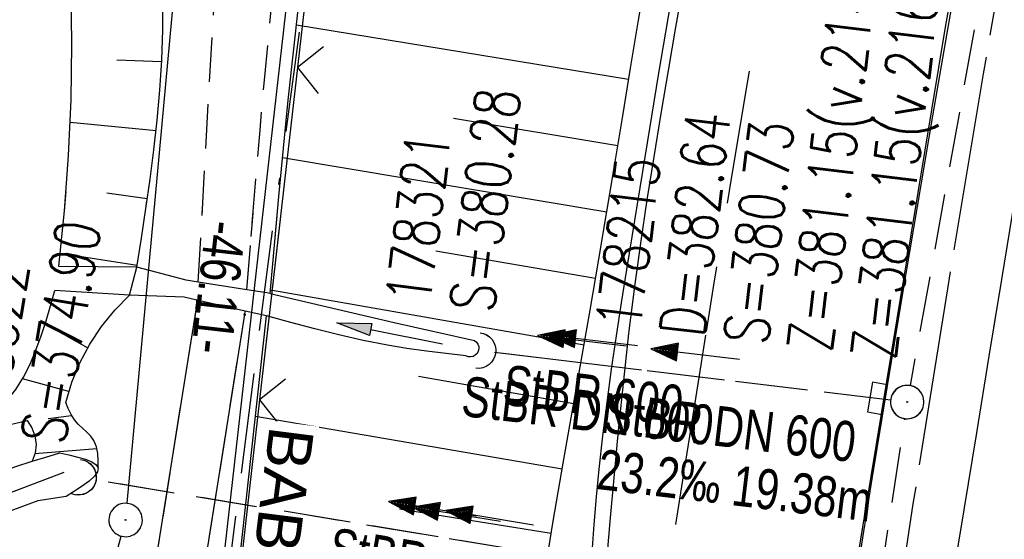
# Model space of a CAD drawing. Extents: x 508366 to 508907, y 448017 to 448810.
# Tile 7 of 47: x 508472 to 508516, y 448127 to 448150. Entities that reach past the tile are written whole.
import ezdxf

# ---------------------------------------------------------------- set-up
doc = ezdxf.new("R2010")
doc.units = 0
doc.header["$LTSCALE"] = 10
doc.header["$MEASUREMENT"] = 0
for name, pattern in [('ACAD_ISO16W100', [73, 15, -6.5, 15, -6.5, 15, -7, 1, -7]), ('ACHSE', [5.5, 4, -0.5, 0.5, -0.5]), ('AUSGEZOGEN', [0]), ('LT00', [0]), ('LT02', [0.4, 0.2, -0.2]), ('LT11', [0.3, 0.2, -0.1]), ('LT12', [0.4, 0.3, -0.1]), ('STRICHLINIE2', [0.375, 0.25, -0.125])]:
    doc.linetypes.add(name, pattern=pattern)
doc.layers.get('0').update_dxf_attribs({"linetype": 'LT00'})
for name, color, linetype in [('--EK_FBR', 250, 'LT00'), ('--EK_Halt-Pfeil', 4, 'LT00'), ('--EK_Haltung', 7, 'STRICHLINIE2'), ('--EK_Haltung-Text', 140, 'LT00'), ('--EK_RRB', 181, 'LT00'), ('--EK_Schacht-Text', 5, 'LT00'), ('--EL_DFK_AB_L', 21, 'LT00'), ('--EL_DFK_AB_P', 7, 'LT00'), ('--EL_Halt-Pfeil', 4, 'LT00'), ('--EL_Haltung', 182, 'STRICHLINIE2'), ('--EL_Haltung-Text', 182, 'LT00'), ('--EL_RRB', 181, 'LT00'), ('-AX-093', 35, 'ACHSE'), ('ABSTAND', 8, 'LT00'), ('BAB-KABEL', 220, 'ACAD_ISO16W100'), ('BAB-KABEL_TEXT', 221, 'Continuous'), ('DFK_AB_FLNR', 7, 'Continuous'), ('DFK_AB_L', 21, 'LT00'), ('DFK_AB_P', 7, 'LT00'), ('DL', 182, 'LT12'), ('DL_PFEIL', 201, 'LT00'), ('DL_TEXT', 182, 'LT00'), ('PFEIL', 140, 'AUSGEZOGEN'), ('V125_AFBR_BAB', 250, 'LT00'), ('V125_BOESCH', 250, 'LT00'), ('V125_BOSCHUNG', 250, 'LT00'), ('V125_FELDWEG', 250, 'LT11'), ('V125_GRABEN', 250, 'LT00'), ('V125_H_BORD', 8, 'LT00'), ('V125_KA_PRUF', 182, 'LT00'), ('V125_LD_MARK', 250, 'LT00'), ('V125_LG_MARK', 250, 'LT02'), ('V125_RAUHGE', 250, 'LT00'), ('V125_SINKK', 182, 'LT00'), ('V125_UK_DURCH', 182, 'LT00'), ('V125_ZAUN', 40, 'LT00'), ('V126_AFBR_BAB', 250, 'LT00'), ('V126_BOESCH', 250, 'LT00'), ('V126_BOSCHUNG', 250, 'LT00'), ('V126_FELDWEG', 250, 'LT11'), ('V126_GRABEN', 250, 'LT00'), ('V126_H_BORD', 8, 'LT00'), ('V126_KA_PRUF', 182, 'LT00'), ('V126_LD_MARK', 250, 'LT00'), ('V126_LG_MARK', 250, 'LT02'), ('V126_RAUHGE', 250, 'LT00'), ('V126_SINKK', 182, 'LT00'), ('V126_UK_DURCH', 182, 'LT00'), ('V126_ZAUN', 40, 'LT00')]:
    doc.layers.add(name, color=color, linetype=linetype)
doc.styles.add('Beschrift', font='ARIAL.TTF')
doc.styles.add('Haltungsbeschriftung', font='ARIAL.TTF', dxfattribs={"width": 0.75})
doc.styles.add('schachtbeschriftung', font='romans.shx', dxfattribs={"width": 0.75, "height": 2})
doc.styles.get("Standard").update_dxf_attribs({"font": 'ARIAL.TTF'})

# ---------------------------------------------------------------- blocks, each defined once
blk = doc.blocks.new('SYMB0003')
at = {"color": 0, "linetype": 'ByBlock'}
for p, q in [((-0.015712, 0), (0.010166, 0.012015)), ((0, -0.021257), (-0.015712, 0)), ((0.010166, 0.012015), (0, -0.021257))]:
    blk.add_line(p, q, dxfattribs=at)
for points in [[(-0.031395, 0.499013), (-0.093691, 0.491144), (-0.154509, 0.475528), (-0.21289, 0.452414), (-0.267913, 0.422164), (-0.318712, 0.385257), (-0.364484, 0.342274), (-0.404509, 0.293893), (-0.438154, 0.240877), (-0.464888, 0.184062), (-0.484292, 0.124345), (-0.496058, 0.062667), (-0.5, 0)], [(0.5, 0), (0.496057, 0.062667), (0.484292, 0.124345), (0.464888, 0.184062), (0.438153, 0.240877), (0.404509, 0.293893), (0.364484, 0.342274), (0.318712, 0.385257), (0.267913, 0.422164), (0.21289, 0.452414), (0.154509, 0.475528), (0.093691, 0.491144), (0.031395, 0.499013), (-0.031395, 0.499013)], [(-0.5, 0), (-0.496058, -0.062667), (-0.484292, -0.124345), (-0.464888, -0.184062), (-0.438154, -0.240877), (-0.404509, -0.293893), (-0.364485, -0.342274), (-0.318712, -0.385257), (-0.267914, -0.422164), (-0.21289, -0.452414), (-0.154509, -0.475529), (-0.093691, -0.491144), (-0.031395, -0.499014), (0.031395, -0.499014)], [(0.031395, -0.499014), (0.093691, -0.491144), (0.154509, -0.475529), (0.21289, -0.452414), (0.267914, -0.422164), (0.318712, -0.385257), (0.364485, -0.342274), (0.404509, -0.293893), (0.438154, -0.240877), (0.464889, -0.184062), (0.484292, -0.124345), (0.496058, -0.062667), (0.5, 0)]]:
    blk.add_lwpolyline(points, dxfattribs=at)
blk = doc.blocks.new('Pfreil3')
at = {"layer": 'PFEIL'}
blk.add_hatch(color=256, dxfattribs=at).paths.add_polyline_path([(-1.549, 0.273), (-1.549, -0.273), (0, 0)])
for p, q in [((-1.549, 0), (-4.831, 0)), ((-1.549, -0.273), (-1.549, 0.273)), ((-1.549, 0.273), (0, 0)), ((0, 0), (-1.549, -0.273))]:
    blk.add_line(p, q, dxfattribs=at)
blk = doc.blocks.new('SYMB0011')
at = {"color": 0, "linetype": 'ByBlock'}
for p, q in [((0.5, 0), (-0.5, 0)), ((0, 0.5), (0, -0.5))]:
    blk.add_line(p, q, dxfattribs=at)
blk = doc.blocks.new('SYMB0024')
at = {"color": 0, "linetype": 'ByBlock'}
for p, q in [((-0.5, 0.5), (0, 0)), ((0, 0), (0.5, 0.5))]:
    blk.add_line(p, q, dxfattribs=at)
blk = doc.blocks.new('SYMB0652')
at = {"color": 0, "linetype": 'ByBlock'}
blk.add_lwpolyline([(-0.15, -0.075), (0.15, -0.075), (0.15, 0.075), (-0.15, 0.075), (-0.15, -0.075)], dxfattribs=at)
blk = doc.blocks.new('SYMB1107')
at = {"color": 0, "linetype": 'ByBlock'}
for points in [[(-0.2, 0), (-0.196157, 0.039018), (-0.184776, 0.076537), (-0.166294, 0.111114), (-0.141421, 0.141421), (-0.111114, 0.166294), (-0.076537, 0.184776), (-0.039018, 0.196157), (0, 0.2)], [(0, 0.2), (0.039018, 0.196157), (0.076537, 0.184776), (0.111114, 0.166294), (0.141421, 0.141421), (0.166294, 0.111114), (0.184776, 0.076537), (0.196157, 0.039018), (0.2, 0)]]:
    blk.add_lwpolyline(points, dxfattribs=at)
blk = doc.blocks.new('SYMB0070')
at = {"color": 0, "linetype": 'ByBlock'}
for p, q in [((-0.5, 0), (0.2, 0)), ((0.5, 0), (0.2, 0.1)), ((0.2, 0.1), (0.2, 0)), ((0.468, 0), (0.21, 0.086)), ((0.21, 0.086), (0.21, -0.086)), ((0.21, -0.086), (0.468, 0)), ((0.22, -0.072), (0.437, 0)), ((0.23, -0.058), (0.405, 0)), ((0.24, -0.045), (0.374, 0)), ((0.342, 0), (0.25, 0.031)), ((0.25, 0.031), (0.25, -0.031)), ((0.25, -0.031), (0.342, 0)), ((0.26, -0.017), (0.31, 0)), ((0.27, -0.003), (0.279, 0))]:
    blk.add_line(p, q, dxfattribs=at)
for points in [[(0.2, 0), (0.2, -0.1), (0.5, 0)], [(0.437, 0), (0.22, 0.072), (0.22, -0.072)], [(0.405, 0), (0.23, 0.058), (0.23, -0.058)], [(0.374, 0), (0.24, 0.045), (0.24, -0.045)], [(0.31, 0), (0.26, 0.017), (0.26, -0.017)], [(0.279, 0), (0.27, 0.003), (0.27, -0.003)]]:
    blk.add_lwpolyline(points, dxfattribs=at)

msp = doc.modelspace()

# ---------------------------------------------------------------- linework, layer by layer
at = {"layer": '--EK_FBR', "color": 2}
for points in [[(508626.469, 448497.705), (508616.197, 448476.875), (508605.921, 448454.856), (508595.874, 448432.15), (508586.568, 448410.009), (508577.699, 448387.484), (508569.382, 448364.954), (508561.383, 448342.031), (508553.96, 448319.302), (508546.614, 448295.314), (508539.721, 448270.71), (508533.566, 448247.002), (508527.759, 448222.598), (508522.528, 448198.422), (508517.808, 448174.187), (508513.382, 448149.598), (508509.347, 448125.186), (508505.724, 448100.686)], [(508508.366, 448090.483), (508509.702, 448100.433), (508509.856, 448101.675), (508510.013, 448102.917), (508510.178, 448104.157), (508510.354, 448105.396), (508510.544, 448106.632), (508510.713, 448107.646), (508510.891, 448108.659), (508511.075, 448109.67), (508511.26, 448110.682), (508511.879, 448114.115), (508512.482, 448117.551), (508513.071, 448120.989), (508513.649, 448124.429), (508514.219, 448127.871), (508514.783, 448131.313), (508515.344, 448134.756), (508515.904, 448138.199), (508516.622, 448142.595)], [(508508.366, 448090.483), (508509.702, 448100.433), (508509.856, 448101.675), (508510.013, 448102.917), (508510.178, 448104.157), (508510.354, 448105.396), (508510.544, 448106.632), (508510.713, 448107.646), (508510.891, 448108.659), (508511.075, 448109.67), (508511.26, 448110.682), (508511.879, 448114.115), (508512.482, 448117.551), (508513.071, 448120.989), (508513.649, 448124.429), (508514.219, 448127.871), (508514.783, 448131.313), (508515.344, 448134.756), (508515.756, 448137.291)]]:
    msp.add_lwpolyline(points, dxfattribs=at)
at = {"layer": '--EK_FBR', "linetype": 'LT11', "flags": 128}
for points in [[(508482.062, 448137.732), (508482.252, 448140.121), (508482.446, 448142.509), (508482.647, 448144.896), (508482.858, 448147.282), (508483.084, 448149.666), (508483.327, 448152.048), (508483.591, 448154.427), (508483.88, 448156.803), (508484.197, 448159.175), (508484.655, 448162.247), (508485.163, 448165.311), (508485.719, 448168.368), (508486.32, 448171.417), (508486.964, 448174.457), (508487.647, 448177.49), (508488.367, 448180.513), (508488.879, 448182.577), (508489.404, 448184.638), (508489.938, 448186.696), (508490.478, 448188.752), (508491.02, 448190.808), (508491.561, 448192.864), (508492.098, 448194.921), (508492.626, 448196.979), (508493.144, 448199.041), (508493.646, 448201.106), (508494.13, 448203.176), (508494.529, 448204.954), (508494.915, 448206.734), (508495.294, 448208.517), (508495.667, 448210.3), (508496.039, 448212.084), (508496.414, 448213.867), (508496.796, 448215.649), (508497.187, 448217.427), (508497.593, 448219.202), (508498.016, 448220.972), (508498.46, 448222.736), (508498.989, 448224.716), (508499.546, 448226.688), (508500.129, 448228.653), (508500.734, 448230.613), (508501.358, 448232.567), (508501.998, 448234.517), (508502.65, 448236.464), (508503.312, 448238.408), (508503.981, 448240.351), (508504.652, 448242.292)], [(508479.878, 448138.072), (508480.939, 448156.894), (508480.271, 448157.41), (508479.599, 448157.92), (508478.921, 448158.421), (508478.233, 448158.907), (508477.533, 448159.374), (508476.801, 448159.828), (508476.058, 448160.265), (508475.309, 448160.693)]]:
    msp.add_lwpolyline(points, dxfattribs=at)
at = {"layer": '--EK_FBR'}
msp.add_lwpolyline([(508497.54, 448125.951), (508497.633, 448127.2), (508497.736, 448128.448), (508497.854, 448129.695), (508498.018, 448131.19), (508498.205, 448132.683), (508498.411, 448134.173), (508498.631, 448135.662), (508498.861, 448137.15), (508499.097, 448138.637), (508499.809, 448143.042), (508500.536, 448147.443), (508501.281, 448151.841)], dxfattribs=at)
at = {"layer": '--EK_FBR', "flags": 128}
for points in [[(508472.758, 448107.538), (508473.604, 448108.849), (508474.374, 448110.206), (508475.066, 448111.604), (508475.677, 448113.04), (508476.206, 448114.508), (508479.801, 448136.921), (508479.817, 448137.27)], [(508475.718, 448106.224), (508476.406, 448107.659), (508477.011, 448109.13), (508477.533, 448110.633), (508477.969, 448112.164), (508478.319, 448113.716), (508481.965, 448136.621), (508481.979, 448136.778)]]:
    msp.add_lwpolyline(points, dxfattribs=at)
at = {"layer": '--EK_Haltung'}
for p, q in [((508520.641, 448182.609), (508511.798, 448133.435)), ((508510.92, 448132.785), (508493.166, 448134.916)), ((508507.066, 448102.239), (508511.553, 448131.955))]:
    msp.add_line(p, q, dxfattribs=at)
at = {"layer": '--EK_RRB'}
msp.add_lwpolyline([(508471.187, 448131.624), (508472.205, 448131.873), (508472.419, 448131.548), (508472.554, 448131.183), (508472.602, 448130.797), (508472.562, 448130.41), (508472.435, 448130.042), (508473.048, 448130.23), (508473.67, 448130.416), (508474.081, 448130.325), (508474.47, 448130.231), (508474.817, 448130.129), (508475.101, 448130.016), (508475.301, 448129.888), (508475.395, 448129.74), (508475.393, 448130.071), (508475.372, 448130.391), (508475.315, 448130.693), (508475.202, 448130.966), (508475.059, 448131.167), (508474.882, 448131.351), (508474.69, 448131.528), (508474.499, 448131.71), (508474.328, 448131.904), (508474.174, 448132.145), (508474.051, 448132.405), (508473.943, 448132.675), (508474.212, 448133.584), (508474.57, 448134.461), (508475.012, 448135.299), (508475.535, 448136.09), (508476.133, 448136.825), (508476.8, 448137.497), (508477.122, 448138.74), (508477.122, 448138.74), (508477.327, 448140.055), (508477.527, 448141.371), (508477.716, 448142.691), (508477.887, 448144.015), (508478.035, 448145.346), (508478.155, 448146.685), (508478.24, 448148.033), (508478.285, 448149.393), (508478.284, 448150.765)], dxfattribs=at)
at = {"layer": '--EL_DFK_AB_L'}
for p, q in [((508476.689, 448128.156), (508479.572, 448159.513)), ((508472.208, 448111.282), (508476.423, 448126.685))]:
    msp.add_line(p, q, dxfattribs=at)
at = {"layer": '--EL_Haltung'}
for p, q in [((508520.641, 448182.609), (508511.798, 448133.435)), ((508510.92, 448132.785), (508493.166, 448134.916)), ((508507.066, 448102.239), (508511.553, 448131.955))]:
    msp.add_line(p, q, dxfattribs=at)
at = {"layer": '--EL_RRB'}
msp.add_lwpolyline([(508471.187, 448131.624), (508472.205, 448131.873), (508472.419, 448131.548), (508472.554, 448131.183), (508472.602, 448130.797), (508472.562, 448130.41), (508472.435, 448130.042), (508473.048, 448130.23), (508473.67, 448130.416), (508474.081, 448130.325), (508474.47, 448130.231), (508474.817, 448130.129), (508475.101, 448130.016), (508475.301, 448129.888), (508475.395, 448129.74), (508475.393, 448130.071), (508475.372, 448130.391), (508475.315, 448130.693), (508475.202, 448130.966), (508475.059, 448131.167), (508474.882, 448131.351), (508474.69, 448131.528), (508474.499, 448131.71), (508474.328, 448131.904), (508474.174, 448132.145), (508474.051, 448132.405), (508473.943, 448132.675), (508474.212, 448133.584), (508474.57, 448134.461), (508475.012, 448135.299), (508475.535, 448136.09), (508476.133, 448136.825), (508476.8, 448137.497), (508477.122, 448138.74), (508477.122, 448138.74), (508477.327, 448140.055), (508477.527, 448141.371), (508477.716, 448142.691), (508477.887, 448144.015), (508478.035, 448145.346), (508478.155, 448146.685), (508478.24, 448148.033), (508478.285, 448149.393), (508478.284, 448150.765)], dxfattribs=at)
at = {"layer": '-AX-093', "ltscale": 0.2}
msp.add_lwpolyline([(508524.021, 448195.408), (508522.099, 448185.833), (508520.245, 448176.246), (508518.456, 448166.646), (508516.731, 448157.034), (508515.069, 448147.411), (508513.467, 448137.778), (508511.925, 448128.136), (508510.44, 448118.484), (508509.011, 448108.824), (508507.637, 448099.156), (508506.316, 448089.48), (508505.047, 448079.798), (508503.827, 448070.109), (508503.596, 448068.203)], dxfattribs=at)
at = {"layer": 'BAB-KABEL', "ltscale": 0.03, "flags": 128}
msp.add_lwpolyline([(508761.637, 448761.991), (508761.413, 448761.665), (508751.074, 448746.056), (508734.064, 448723.741), (508723.724, 448711.345), (508718.212, 448704.459), (508713.613, 448696.376), (508686.717, 448654.757), (508671.534, 448637.703), (508644.305, 448608.039), (508629.576, 448591.601), (508628.23, 448590.167), (508627.243, 448588.193), (508626.505, 448585.996), (508630.756, 448580.349), (508635.557, 448574.979), (508645.734, 448563.785), (508632.922, 448541.342), (508625.71, 448528.169), (508618.608, 448514.09), (508612.89, 448501.411), (508605.911, 448486.638), (508596.525, 448468.082), (508590.352, 448454.717), (508583.484, 448438.345), (508575.927, 448420.369), (508569.566, 448404.62), (508561.374, 448379.926), (508559.189, 448373.378), (508539.254, 448373.924), (508535.422, 448332.257), (508534.583, 448325.665), (508534.174, 448323.891), (508530.897, 448314.887), (508523.651, 448292.891), (508510.802, 448255.585), (508499.723, 448218.809), (508491.79, 448185.85), (508486.047, 448161.381), (508483.035, 448139.227), (508479.751, 448113.403), (508481.527, 448103.17), (508480.164, 448094.262), (508478.935, 448090.579), (508477.433, 448087.401), (508476.34, 448080.034), (508476.228, 448079.151)], dxfattribs=at)
at = {"layer": 'DFK_AB_L'}
for p, q in [((508476.689, 448128.156), (508479.572, 448159.513)), ((508479.715, 448114.045), (508484.726, 448158.372)), ((508472.208, 448111.282), (508476.423, 448126.685))]:
    msp.add_line(p, q, dxfattribs=at)
at = {"layer": 'DL'}
for p, q in [((508510.92, 448132.785), (508493.166, 448134.916)), ((508537.984, 448118.794), (508475.246, 448129.204))]:
    msp.add_line(p, q, dxfattribs=at)
at = {"layer": 'V125_AFBR_BAB', "color": 0}
for points in [[(508626.469, 448497.705), (508616.197, 448476.875), (508605.921, 448454.856), (508595.874, 448432.15), (508586.568, 448410.009), (508577.699, 448387.484), (508569.382, 448364.954), (508561.383, 448342.031), (508553.96, 448319.302), (508546.614, 448295.314), (508539.721, 448270.71), (508533.566, 448247.002), (508527.759, 448222.598), (508522.528, 448198.422), (508517.808, 448174.187), (508513.382, 448149.598), (508509.347, 448125.186), (508505.724, 448100.686)], [(508508.366, 448090.483), (508509.702, 448100.433), (508509.856, 448101.675), (508510.013, 448102.917), (508510.178, 448104.157), (508510.354, 448105.396), (508510.544, 448106.632), (508510.713, 448107.646), (508510.891, 448108.659), (508511.075, 448109.67), (508511.26, 448110.682), (508511.879, 448114.115), (508512.482, 448117.551), (508513.071, 448120.989), (508513.649, 448124.429), (508514.219, 448127.871), (508514.783, 448131.313), (508515.344, 448134.756), (508515.904, 448138.199), (508516.622, 448142.595)]]:
    msp.add_lwpolyline(points, dxfattribs=at)
at = {"layer": 'V125_AFBR_BAB'}
msp.add_lwpolyline([(508497.54, 448125.951), (508497.633, 448127.2), (508497.736, 448128.448), (508497.854, 448129.695), (508498.018, 448131.19), (508498.205, 448132.683), (508498.411, 448134.173), (508498.631, 448135.662), (508498.861, 448137.15), (508499.097, 448138.637), (508499.809, 448143.042), (508500.536, 448147.443), (508501.281, 448151.841)], dxfattribs=at)
at = {"layer": 'V125_BOESCH'}
for points in [[(508483.1, 448137.568), (508483.295, 448139.739), (508483.493, 448141.909), (508483.698, 448144.078), (508483.914, 448146.244), (508484.145, 448148.409), (508484.393, 448150.571), (508484.662, 448152.728), (508484.956, 448154.882), (508485.279, 448157.031), (508485.634, 448159.175), (508486.015, 448161.269), (508486.425, 448163.359), (508486.861, 448165.444), (508487.319, 448167.525), (508487.794, 448169.604), (508488.281, 448171.68), (508488.777, 448173.755), (508489.278, 448175.829), (508489.779, 448177.903), (508490.275, 448179.978), (508490.95, 448182.848), (508491.61, 448185.72), (508492.259, 448188.595)], [(508473.627, 448138.794), (508473.883, 448141.273), (508474.066, 448143.758), (508474.175, 448146.248), (508474.211, 448148.74), (508474.174, 448151.232), (508474.063, 448153.722), (508473.879, 448156.208)], [(508495.581, 448126.055), (508495.796, 448127.357), (508496.018, 448128.658), (508496.245, 448129.958), (508496.646, 448132.24), (508497.047, 448134.525), (508497.445, 448136.813), (508497.838, 448139.101), (508498.199, 448141.245), (508498.555, 448143.388), (508498.908, 448145.532), (508499.26, 448147.676), (508499.614, 448149.819), (508499.972, 448151.961)], [(508477.122, 448138.74), (508477.327, 448140.055), (508477.527, 448141.371), (508477.716, 448142.691), (508477.887, 448144.015), (508478.035, 448145.346), (508478.155, 448146.685), (508478.24, 448148.033), (508478.285, 448149.393), (508478.284, 448150.765)], [(508465.627, 448128.242), (508465.848, 448128.668), (508466.073, 448129.095), (508466.231, 448129.383), (508466.404, 448129.656), (508466.727, 448130.03), (508467.109, 448130.344), (508467.535, 448130.612), (508467.995, 448130.846), (508468.476, 448131.059), (508468.965, 448131.263), (508469.449, 448131.47), (508469.917, 448131.694), (508470.355, 448131.946), (508470.862, 448132.327), (508471.307, 448132.77), (508471.695, 448133.268), (508472.036, 448133.814), (508472.334, 448134.4), (508472.598, 448135.02), (508472.834, 448135.668), (508473.05, 448136.336), (508473.251, 448137.018), (508473.445, 448137.707)], [(508475.395, 448129.74), (508475.393, 448130.071), (508475.372, 448130.391), (508475.315, 448130.693), (508475.202, 448130.966), (508475.059, 448131.167), (508474.882, 448131.351), (508474.69, 448131.528), (508474.499, 448131.71), (508474.328, 448131.904), (508474.174, 448132.145), (508474.051, 448132.405), (508473.943, 448132.675), (508474.212, 448133.584), (508474.57, 448134.461), (508475.012, 448135.299), (508475.535, 448136.09), (508476.133, 448136.825), (508476.8, 448137.497)], [(508480.363, 448113.135), (508482.944, 448136.561)], [(508465.849, 448128.093), (508466.581, 448129.196), (508467.417, 448129.829), (508468.301, 448130.393), (508469.228, 448130.882), (508470.192, 448131.293), (508471.187, 448131.624), (508472.205, 448131.873)], [(508472.205, 448131.873), (508472.419, 448131.548), (508472.554, 448131.183), (508472.602, 448130.797), (508472.562, 448130.41), (508472.435, 448130.042)]]:
    msp.add_lwpolyline(points, dxfattribs=at)
at = {"layer": 'V125_BOSCHUNG'}
for p, q in [((508499.176, 448147.167), (508484.28, 448149.604)), ((508478.235, 448147.949), (508476.222, 448148.038)), ((508477.984, 448144.858), (508474.139, 448145.24)), ((508498.687, 448144.194), (508491.321, 448145.412)), ((508498.195, 448141.221), (508483.657, 448143.653)), ((508477.592, 448141.814), (508475.78, 448142.063)), ((508477.134, 448138.815), (508473.691, 448139.356)), ((508497.691, 448138.237), (508490.535, 448139.461)), ((508497.175, 448135.255), (508483.113, 448137.713)), ((508474.918, 448135.135), (508473.961, 448135.662)), ((508474.072, 448133.167), (508471.994, 448133.743)), ((508496.711, 448132.611), (508489.745, 448133.839)), ((508474.197, 448132.078), (508473.146, 448131.943)), ((508496.197, 448129.682), (508482.447, 448132.052)), ((508475.336, 448130.602), (508472.545, 448130.376)), ((508495.703, 448126.803), (508488.906, 448127.894))]:
    msp.add_line(p, q, dxfattribs=at)
at = {"layer": 'V125_FELDWEG', "flags": 128}
for points in [[(508482.062, 448137.732), (508482.252, 448140.121), (508482.446, 448142.509), (508482.647, 448144.896), (508482.858, 448147.282), (508483.084, 448149.666), (508483.327, 448152.048), (508483.591, 448154.427), (508483.88, 448156.803), (508484.197, 448159.175), (508484.655, 448162.247), (508485.163, 448165.311), (508485.719, 448168.368), (508486.32, 448171.417), (508486.964, 448174.457), (508487.647, 448177.49), (508488.367, 448180.513), (508488.879, 448182.577), (508489.404, 448184.638), (508489.938, 448186.696), (508490.478, 448188.752), (508491.02, 448190.808), (508491.561, 448192.864), (508492.098, 448194.921), (508492.626, 448196.979), (508493.144, 448199.041), (508493.646, 448201.106), (508494.13, 448203.176), (508494.529, 448204.954), (508494.915, 448206.734), (508495.294, 448208.517), (508495.667, 448210.3), (508496.039, 448212.084), (508496.414, 448213.867), (508496.796, 448215.649), (508497.187, 448217.427), (508497.593, 448219.202), (508498.016, 448220.972), (508498.46, 448222.736), (508498.989, 448224.716), (508499.546, 448226.688), (508500.129, 448228.653), (508500.734, 448230.613), (508501.358, 448232.567), (508501.998, 448234.517), (508502.65, 448236.464), (508503.312, 448238.408), (508503.981, 448240.351), (508504.652, 448242.292)], [(508479.878, 448138.072), (508480.939, 448156.894), (508480.271, 448157.41), (508479.599, 448157.92), (508478.921, 448158.421), (508478.233, 448158.907), (508477.533, 448159.374), (508476.801, 448159.828), (508476.058, 448160.265), (508475.309, 448160.693)], [(508472.758, 448107.538), (508473.604, 448108.849), (508474.374, 448110.206), (508475.066, 448111.604), (508475.677, 448113.04), (508476.206, 448114.508), (508479.801, 448136.921), (508479.817, 448137.27)], [(508475.718, 448106.224), (508476.406, 448107.659), (508477.011, 448109.13), (508477.533, 448110.633), (508477.969, 448112.164), (508478.319, 448113.716), (508481.965, 448136.621), (508481.979, 448136.778)]]:
    msp.add_lwpolyline(points, dxfattribs=at)
at = {"layer": 'V125_GRABEN'}
for points in [[(508465.627, 448128.242), (508465.715, 448128.216), (508465.791, 448128.165), (508465.849, 448128.093), (508466.134, 448127.304), (508466.208, 448127.244), (508466.285, 448127.204), (508466.404, 448127.204), (508466.53, 448127.259), (508466.659, 448127.341), (508467.417, 448127.824), (508468.151, 448128.252), (508468.866, 448128.631), (508469.571, 448128.969), (508470.274, 448129.272), (508470.98, 448129.548), (508471.698, 448129.802), (508472.435, 448130.042), (508473.048, 448130.23), (508473.67, 448130.416)], [(508473.67, 448130.416), (508474.081, 448130.325), (508474.47, 448130.231), (508474.817, 448130.129), (508475.101, 448130.016), (508475.301, 448129.888), (508475.395, 448129.74), (508475.365, 448129.564), (508475.22, 448129.367), (508474.983, 448129.154), (508474.677, 448128.928), (508474.325, 448128.694), (508473.949, 448128.455)], [(508473.949, 448128.455), (508472.685, 448128.274), (508467.096, 448126.205), (508467.019, 448126.149), (508466.966, 448126.062), (508466.913, 448125.96), (508466.87, 448125.888), (508466.841, 448125.82), (508466.852, 448125.757), (508468.378, 448123.41)]]:
    msp.add_lwpolyline(points, dxfattribs=at)
at = {"layer": 'V125_H_BORD'}
msp.add_lwpolyline([(508505.87, 448100.725), (508506.367, 448104.222), (508506.867, 448107.719), (508507.37, 448111.215), (508507.878, 448114.711), (508508.395, 448118.205), (508508.921, 448121.698), (508509.458, 448125.189), (508510.101, 448129.261), (508510.761, 448133.331), (508511.434, 448137.399), (508512.12, 448141.465), (508512.815, 448145.529), (508513.519, 448149.592), (508514.379, 448154.512), (508515.25, 448159.431), (508516.133, 448164.348), (508517.029, 448169.262), (508517.94, 448174.174), (508519.201, 448180.829), (508520.493, 448187.477)], dxfattribs=at)
at = {"layer": 'V125_LD_MARK'}
msp.add_lwpolyline([(508501.62, 448151.443), (508501.281, 448149.508), (508500.945, 448147.573), (508500.616, 448145.637), (508500.297, 448143.7), (508499.992, 448141.76), (508499.704, 448139.819), (508499.437, 448137.874), (508499.175, 448135.774), (508498.937, 448133.671), (508498.719, 448131.565), (508498.519, 448129.457), (508498.332, 448127.348), (508498.154, 448125.238), (508497.889, 448121.951), (508497.636, 448118.663), (508497.391, 448115.375), (508497.153, 448112.086), (508496.961, 448109.393), (508496.774, 448106.699), (508496.593, 448104.005), (508496.419, 448101.31), (508496.309, 448099.542)], dxfattribs=at)
at = {"layer": 'V125_LG_MARK', "ltscale": 3, "flags": 128}
msp.add_lwpolyline([(508535.873, 448288.019), (508535.023, 448284.978), (508534.176, 448281.937), (508533.332, 448278.894), (508532.494, 448275.85), (508531.664, 448272.804), (508530.375, 448267.996), (508529.108, 448263.182), (508527.864, 448258.362), (508526.639, 448253.538), (508525.433, 448248.708), (508523.95, 448242.664), (508522.494, 448236.614), (508521.068, 448230.556), (508519.672, 448224.492), (508518.624, 448219.841), (508517.596, 448215.186), (508516.588, 448210.526), (508515.602, 448205.862), (508514.64, 448201.193), (508513.908, 448197.56), (508513.189, 448193.925), (508512.481, 448190.288), (508511.781, 448186.649), (508511.088, 448183.009), (508510.4, 448179.368), (508509.714, 448175.726), (508509.046, 448172.169), (508508.38, 448168.612), (508507.719, 448165.054), (508507.063, 448161.495), (508506.415, 448157.934), (508505.776, 448154.372), (508505.149, 448150.808), (508504.406, 448146.489), (508503.679, 448142.167), (508502.968, 448137.843), (508502.271, 448133.516), (508501.585, 448129.187), (508500.909, 448124.857), (508500.302, 448120.918), (508499.703, 448116.978), (508499.113, 448113.036), (508498.533, 448109.093), (508497.966, 448105.149), (508497.412, 448101.202), (508497.143, 448099.252), (508496.877, 448097.301), (508496.612, 448095.35)], dxfattribs=at)
at = {"layer": 'V125_RAUHGE'}
for points in [[(508483.1, 448137.568), (508482.947, 448137.593), (508482.062, 448137.732), (508479.878, 448138.072), (508479.332, 448138.163), (508477.119, 448138.745), (508473.611, 448138.78)], [(508482.944, 448136.561), (508481.979, 448136.778), (508479.817, 448137.27), (508479.238, 448137.399), (508476.8, 448137.497), (508473.445, 448137.707)], [(508483.1, 448137.568), (508488.66, 448136.259), (508492.258, 448135.457)], [(508491.874, 448134.77), (508490.993, 448134.874), (508490.114, 448134.983), (508489.236, 448135.106), (508488.363, 448135.248), (508487.27, 448135.461), (508486.183, 448135.707), (508485.1, 448135.978), (508484.021, 448136.266), (508482.944, 448136.561)], [(508492.258, 448135.457), (508492.347, 448135.389), (508492.413, 448135.299), (508492.451, 448135.194), (508492.458, 448135.082), (508492.433, 448134.973), (508492.379, 448134.875), (508492.299, 448134.797), (508492.2, 448134.744), (508492.09, 448134.721), (508491.979, 448134.73), (508491.874, 448134.77)]]:
    msp.add_lwpolyline(points, dxfattribs=at)
at = {"layer": 'V125_ZAUN'}
for p, q in [((508484.324, 448147.7), (508482.629, 448132.796)), ((508482.629, 448132.796), (508480.934, 448117.892))]:
    msp.add_line(p, q, dxfattribs=at)
msp.add_lwpolyline([(508486.389, 448162.541), (508485.628, 448159.169), (508484.324, 448147.7)], dxfattribs=at)
at = {"layer": 'V126_AFBR_BAB'}
for points in [[(508493.568, 448092.814), (508494.877, 448102.16), (508496.384, 448112.886), (508496.549, 448114.433), (508496.712, 448115.981), (508496.869, 448117.529), (508496.98, 448118.67), (508497.085, 448119.811), (508497.182, 448120.953), (508497.278, 448122.202), (508497.367, 448123.452), (508497.453, 448124.702), (508497.54, 448125.951), (508497.633, 448127.2), (508497.736, 448128.448), (508497.854, 448129.695), (508498.018, 448131.19), (508498.205, 448132.683), (508498.411, 448134.173), (508498.631, 448135.662), (508498.861, 448137.15), (508499.097, 448138.637), (508499.19, 448139.213)], [(508511.431, 448137.793), (508509.347, 448125.186), (508505.724, 448100.686)]]:
    msp.add_lwpolyline(points, dxfattribs=at)
at = {"layer": 'V126_AFBR_BAB', "color": 0}
msp.add_lwpolyline([(508508.366, 448090.483), (508509.702, 448100.433), (508509.856, 448101.675), (508510.013, 448102.917), (508510.178, 448104.157), (508510.354, 448105.396), (508510.544, 448106.632), (508510.713, 448107.646), (508510.891, 448108.659), (508511.075, 448109.67), (508511.26, 448110.682), (508511.879, 448114.115), (508512.482, 448117.551), (508513.071, 448120.989), (508513.649, 448124.429), (508514.219, 448127.871), (508514.783, 448131.313), (508515.344, 448134.756), (508515.756, 448137.291)], dxfattribs=at)
at = {"layer": 'V126_BOESCH'}
for points in [[(508473.627, 448138.794), (508473.883, 448141.273), (508473.947, 448142.141)], [(508477.122, 448138.74), (508477.327, 448140.055), (508477.527, 448141.371), (508477.577, 448141.72)], [(508483.1, 448137.568), (508483.295, 448139.739), (508483.414, 448141.043)], [(508495.581, 448126.055), (508495.796, 448127.357), (508496.018, 448128.658), (508496.245, 448129.958), (508496.646, 448132.24), (508497.047, 448134.525), (508497.445, 448136.813), (508497.838, 448139.101), (508497.882, 448139.364)], [(508465.627, 448128.242), (508465.848, 448128.668), (508466.073, 448129.095), (508466.231, 448129.383), (508466.404, 448129.656), (508466.727, 448130.03), (508467.109, 448130.344), (508467.535, 448130.612), (508467.995, 448130.846), (508468.476, 448131.059), (508468.965, 448131.263), (508469.449, 448131.47), (508469.917, 448131.694), (508470.355, 448131.946), (508470.862, 448132.327), (508471.307, 448132.77), (508471.695, 448133.268), (508472.036, 448133.814), (508472.334, 448134.4), (508472.598, 448135.02), (508472.834, 448135.668), (508473.05, 448136.336), (508473.251, 448137.018), (508473.445, 448137.707)], [(508475.395, 448129.741), (508475.393, 448130.071), (508475.372, 448130.391), (508475.315, 448130.693), (508475.202, 448130.966), (508475.059, 448131.167), (508474.882, 448131.351), (508474.69, 448131.529), (508474.499, 448131.71), (508474.328, 448131.904), (508474.174, 448132.145), (508474.051, 448132.405), (508473.943, 448132.675), (508474.213, 448133.584), (508474.57, 448134.461), (508475.012, 448135.299), (508475.535, 448136.09), (508476.133, 448136.825), (508476.8, 448137.497)], [(508480.363, 448113.135), (508482.944, 448136.561)], [(508465.849, 448128.093), (508466.581, 448129.196), (508467.417, 448129.829), (508468.301, 448130.393), (508469.228, 448130.882), (508470.192, 448131.293), (508471.187, 448131.624), (508472.205, 448131.873)], [(508472.205, 448131.873), (508472.419, 448131.548), (508472.554, 448131.183), (508472.602, 448130.797), (508472.562, 448130.41), (508472.435, 448130.042)]]:
    msp.add_lwpolyline(points, dxfattribs=at)
at = {"layer": 'V126_BOSCHUNG'}
for p, q in [((508477.134, 448138.815), (508473.691, 448139.356)), ((508497.691, 448138.237), (508490.535, 448139.461)), ((508497.175, 448135.255), (508483.113, 448137.713)), ((508474.918, 448135.135), (508473.961, 448135.662)), ((508474.072, 448133.167), (508471.994, 448133.743)), ((508496.711, 448132.611), (508489.745, 448133.839)), ((508474.197, 448132.078), (508473.146, 448131.943)), ((508496.197, 448129.682), (508482.447, 448132.052)), ((508475.336, 448130.602), (508472.545, 448130.376)), ((508495.703, 448126.803), (508488.906, 448127.894))]:
    msp.add_line(p, q, dxfattribs=at)
at = {"layer": 'V126_FELDWEG'}
msp.add_line((508479.878, 448138.072), (508480.067, 448141.431), dxfattribs=at)
msp.add_lwpolyline([(508482.062, 448137.732), (508482.252, 448140.121), (508482.337, 448141.168)], dxfattribs=at)
at = {"layer": 'V126_FELDWEG', "flags": 128}
for points in [[(508472.758, 448107.538), (508473.604, 448108.849), (508474.374, 448110.206), (508475.066, 448111.604), (508475.677, 448113.04), (508476.206, 448114.508), (508479.801, 448136.921), (508479.817, 448137.271)], [(508475.718, 448106.224), (508476.406, 448107.659), (508477.011, 448109.13), (508477.533, 448110.633), (508477.97, 448112.164), (508478.319, 448113.716), (508481.965, 448136.621), (508481.979, 448136.778)]]:
    msp.add_lwpolyline(points, dxfattribs=at)
at = {"layer": 'V126_GRABEN'}
for points in [[(508465.627, 448128.242), (508465.715, 448128.216), (508465.791, 448128.165), (508465.849, 448128.093), (508466.134, 448127.304), (508466.208, 448127.244), (508466.285, 448127.204), (508466.404, 448127.204), (508466.53, 448127.259), (508466.659, 448127.341), (508467.417, 448127.824), (508468.151, 448128.252), (508468.866, 448128.631), (508469.571, 448128.969), (508470.274, 448129.272), (508470.98, 448129.548), (508471.698, 448129.802), (508472.435, 448130.042), (508473.048, 448130.23), (508473.67, 448130.416)], [(508473.67, 448130.416), (508474.081, 448130.325), (508474.47, 448130.231), (508474.817, 448130.129), (508475.101, 448130.016), (508475.301, 448129.888), (508475.395, 448129.741), (508475.365, 448129.564), (508475.22, 448129.367), (508474.983, 448129.154), (508474.677, 448128.928), (508474.325, 448128.694), (508473.949, 448128.455)], [(508473.949, 448128.455), (508472.686, 448128.274), (508467.096, 448126.205), (508467.019, 448126.149), (508466.966, 448126.062), (508466.913, 448125.96), (508466.87, 448125.888), (508466.841, 448125.82), (508466.852, 448125.757), (508468.378, 448123.41)]]:
    msp.add_lwpolyline(points, dxfattribs=at)
at = {"layer": 'V126_H_BORD'}
msp.add_lwpolyline([(508505.87, 448100.725), (508506.367, 448104.222), (508506.867, 448107.719), (508507.37, 448111.215), (508507.878, 448114.711), (508508.395, 448118.205), (508508.921, 448121.698), (508509.458, 448125.189), (508510.101, 448129.261), (508510.761, 448133.331), (508511.434, 448137.399), (508511.499, 448137.785)], dxfattribs=at)
at = {"layer": 'V126_LD_MARK'}
msp.add_lwpolyline([(508499.614, 448139.164), (508499.437, 448137.874), (508499.175, 448135.774), (508498.937, 448133.671), (508498.719, 448131.565), (508498.519, 448129.457), (508498.332, 448127.348), (508498.154, 448125.238), (508497.889, 448121.951), (508497.636, 448118.663), (508497.391, 448115.375), (508497.153, 448112.086), (508496.961, 448109.393), (508496.774, 448106.699), (508496.593, 448104.005), (508496.419, 448101.31), (508496.309, 448099.542)], dxfattribs=at)
at = {"layer": 'V126_LG_MARK'}
msp.add_lwpolyline([(508503.119, 448138.757), (508502.968, 448137.843), (508502.271, 448133.516), (508501.585, 448129.187), (508500.909, 448124.857), (508500.302, 448120.918), (508499.703, 448116.978), (508499.113, 448113.036), (508498.533, 448109.093), (508497.966, 448105.149), (508497.412, 448101.202), (508497.143, 448099.252), (508496.877, 448097.301), (508496.612, 448095.35)], dxfattribs=at)
at = {"layer": 'V126_RAUHGE'}
for points in [[(508483.1, 448137.568), (508482.947, 448137.594), (508482.062, 448137.732), (508479.878, 448138.072), (508479.332, 448138.163), (508477.119, 448138.745), (508473.611, 448138.78)], [(508482.944, 448136.561), (508481.979, 448136.778), (508479.817, 448137.271), (508479.238, 448137.399), (508476.8, 448137.497), (508473.445, 448137.707)], [(508483.1, 448137.568), (508488.66, 448136.259), (508492.258, 448135.457)], [(508491.874, 448134.771), (508490.993, 448134.874), (508490.114, 448134.983), (508489.236, 448135.106), (508488.363, 448135.248), (508487.27, 448135.461), (508486.183, 448135.707), (508485.1, 448135.978), (508484.021, 448136.266), (508482.944, 448136.561)], [(508492.258, 448135.457), (508492.347, 448135.389), (508492.413, 448135.299), (508492.451, 448135.194), (508492.458, 448135.082), (508492.433, 448134.973), (508492.379, 448134.875), (508492.299, 448134.797), (508492.2, 448134.744), (508492.09, 448134.721), (508491.979, 448134.73), (508491.874, 448134.771)]]:
    msp.add_lwpolyline(points, dxfattribs=at)
at = {"layer": 'V126_ZAUN'}
for p, q in [((508483.565, 448141.025), (508482.629, 448132.796)), ((508482.629, 448132.796), (508480.935, 448117.892))]:
    msp.add_line(p, q, dxfattribs=at)

# ---------------------------------------------------------------- block references
at = {"layer": '--EK_Halt-Pfeil', "yscale": 4, "zscale": 4}
for p, xscale, rotation in [((508502.162, 448134.843), 3.999999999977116, 173.1638500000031), ((508491.458, 448127.663), 3.999999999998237, 170.5795899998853)]:
    msp.add_blockref('SYMB0070', p, dxfattribs=dict(at, xscale=xscale, rotation=rotation))
at = {"layer": '--EL_DFK_AB_P', "xscale": 1.500000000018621, "yscale": 1.5, "zscale": 1.5, "rotation": 264.7377099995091}
msp.add_blockref('SYMB0003', (508476.62, 448127.408), dxfattribs=at)
at = {"layer": '--EL_Halt-Pfeil', "yscale": 4, "zscale": 4}
for p, xscale, rotation in [((508497.075, 448135.444), 3.999999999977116, 173.1638500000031), ((508492.931, 448127.51), 3.999999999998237, 170.5795899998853)]:
    msp.add_blockref('SYMB0070', p, dxfattribs=dict(at, xscale=xscale, rotation=rotation))
at = {"layer": 'DFK_AB_P', "xscale": 1.500000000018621, "yscale": 1.5, "zscale": 1.5, "rotation": 264.7377099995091}
msp.add_blockref('SYMB0003', (508476.62, 448127.408), dxfattribs=at)
at = {"layer": 'DL_PFEIL', "yscale": 4, "zscale": 4}
for p, xscale, rotation in [((508497.583, 448135.451), 3.999999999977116, 173.1638500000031), ((508490.377, 448127.907), 3.999999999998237, 170.5795899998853)]:
    msp.add_blockref('SYMB0070', p, dxfattribs=dict(at, xscale=xscale, rotation=rotation))
at = {"layer": 'PFEIL'}
for p, rotation in [((508486.087, 448136.248), 168.8238321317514), ((508469.352, 448127.851), 200.7157513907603)]:
    msp.add_blockref('Pfreil3', p, dxfattribs=dict(at, rotation=rotation))
at = {"layer": 'V125_FELDWEG', "xscale": 0.09999999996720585, "yscale": 0.09999999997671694, "zscale": 0.1, "rotation": 248.1984000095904}
for p in [(508479.801, 448136.921), (508481.965, 448136.621)]:
    msp.add_blockref('SYMB0011', p, dxfattribs=at)
at = {"layer": 'V125_KA_PRUF', "xscale": 1.49999999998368, "yscale": 1.5, "zscale": 1.5, "rotation": 248.1984000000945}
msp.add_blockref('SYMB0003', (508511.665, 448132.697), dxfattribs=at)
at = {"layer": 'V125_SINKK', "xscale": 4.499999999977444, "yscale": 4.5, "zscale": 4.5, "rotation": 80.59813619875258}
msp.add_blockref('SYMB0652', (508510.325, 448132.865), dxfattribs=at)
at = {"layer": 'V125_UK_DURCH', "yscale": 4, "zscale": 4}
for p, xscale, rotation in [((508492.421, 448135.006), 4.000000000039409, 263.3552354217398), ((508474.506, 448129.327), 4.00000000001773, 248.1984000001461)]:
    msp.add_blockref('SYMB1107', p, dxfattribs=dict(at, xscale=xscale, rotation=rotation))
at = {"layer": 'V125_ZAUN', "xscale": 2.100000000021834, "yscale": 2.099999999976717, "zscale": 2.1, "rotation": 263.5121100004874}
for p in [(508484.324, 448147.7), (508482.629, 448132.796)]:
    msp.add_blockref('SYMB0024', p, dxfattribs=at)
at = {"layer": 'V126_FELDWEG', "xscale": 0.100000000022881, "yscale": 0.09999999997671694, "zscale": 0.1, "rotation": 263.3832000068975}
for p in [(508479.801, 448136.921), (508481.965, 448136.621)]:
    msp.add_blockref('SYMB0011', p, dxfattribs=at)
at = {"layer": 'V126_KA_PRUF', "xscale": 1.50000000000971, "yscale": 1.5, "zscale": 1.5, "rotation": 263.3832000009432}
msp.add_blockref('SYMB0003', (508511.665, 448132.697), dxfattribs=at)
at = {"layer": 'V126_SINKK', "xscale": 4.499999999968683, "yscale": 4.5, "zscale": 4.5, "rotation": 260.6145760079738}
msp.add_blockref('SYMB0652', (508510.325, 448132.865), dxfattribs=at)
at = {"layer": 'V126_UK_DURCH', "xscale": 3.999999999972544, "yscale": 4, "zscale": 4, "rotation": 263.383200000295}
for p in [(508492.421, 448135.006), (508474.506, 448129.328)]:
    msp.add_blockref('SYMB1107', p, dxfattribs=at)
at = {"layer": 'V126_ZAUN', "xscale": 2.099999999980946, "yscale": 2.099999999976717, "zscale": 2.1, "rotation": 263.5126000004}
msp.add_blockref('SYMB0024', (508482.629, 448132.796), dxfattribs=at)

# ---------------------------------------------------------------- texts
at = {"layer": '--EK_Haltung-Text', "style": 'Haltungsbeschriftung', "width": 0.75}
for s, p in [('StBR DN 600', (508498.001, 448131.346)), ('23.2‰ 19.38m', (508497.696, 448128.805))]:
    msp.add_text(s, height=1.8, rotation=-6.8361, dxfattribs=at).set_placement(p)
at = {"layer": '--EK_Schacht-Text', "style": 'schachtbeschriftung', "width": 0.75}
for s, rotation, p in [('Z=381.15(v.214)', 83.1639, (508508.269, 448134.871)), ('Z=381.15(v.216)', 83.1639, (508511.129, 448134.529)), ('S=380.28', 83.0589, (508493.127, 448136.67)), ('D=382.64', 83.1639, (508502.55, 448135.555)), ('178321', 83.0589, (508490.269, 448137.019)), ('S=380.73', 83.1639, (508505.41, 448135.213)), ('178215', 83.1639, (508499.69, 448135.896)), ('S=374.90', 80.5375, (508473.887, 448130.734)), ('178322', 80.5375, (508471.046, 448131.207))]:
    msp.add_text(s, height=2, rotation=rotation, dxfattribs=at).set_placement(p)
at = {"layer": '--EL_Haltung-Text', "style": 'Haltungsbeschriftung', "width": 0.75}
msp.add_text('StBR DN 600', height=1.8, rotation=-6.8361, dxfattribs=at).set_placement((508491.62, 448132.089))
at = {"layer": 'ABSTAND', "width": 0.75}
msp.add_text('-46.11-', height=1.8, rotation=-96.4514, dxfattribs=at).set_placement((508480.235, 448140.901))
at = {"layer": 'DFK_AB_FLNR', "insert": (508463.403, 448136.838), "char_height": 2.5, "attachment_point": 7, "rotation": 247.428, "line_spacing_factor": 0.8}
msp.add_mtext('\\pi-7.3073;{\\Q13.754;\\W0.75;BAB-Grund-\\P\\pi-3.3242;stück}', dxfattribs=at)
at = {"layer": 'DL_TEXT', "style": 'Haltungsbeschriftung', "width": 0.75}
for s, rotation, p in [('StBR 600', -6.8361, (508493.478, 448132.589)), ('StBR 1200', -9.4204, (508485.635, 448125.306))]:
    msp.add_text(s, height=1.8, rotation=rotation, dxfattribs=at).set_placement(p)

# ---------------------------------------------------------------- next in the draw order: texts
at = {"layer": 'BAB-KABEL_TEXT', "insert": (508482.197, 448124.896), "char_height": 2, "attachment_point": 8, "rotation": 262.7531, "style": 'Beschrift', "bg_fill": 3, "box_fill_scale": 1.1, "bg_fill_color": 256, "bg_fill_transparency": 3933577}
msp.add_mtext('BAB-Kabel', dxfattribs=at)

# ---------------------------------------------------------------- next in the draw order: linework, layer by layer
at = {"layer": '--EK_Haltung'}
msp.add_line((508537.984, 448118.794), (508475.246, 448129.204), dxfattribs=at)
at = {"layer": '--EL_DFK_AB_L'}
msp.add_line((508479.715, 448114.045), (508484.726, 448158.372), dxfattribs=at)
at = {"layer": '--EL_Haltung'}
msp.add_line((508537.984, 448118.794), (508475.246, 448129.204), dxfattribs=at)

doc.saveas('drawing.dxf')
